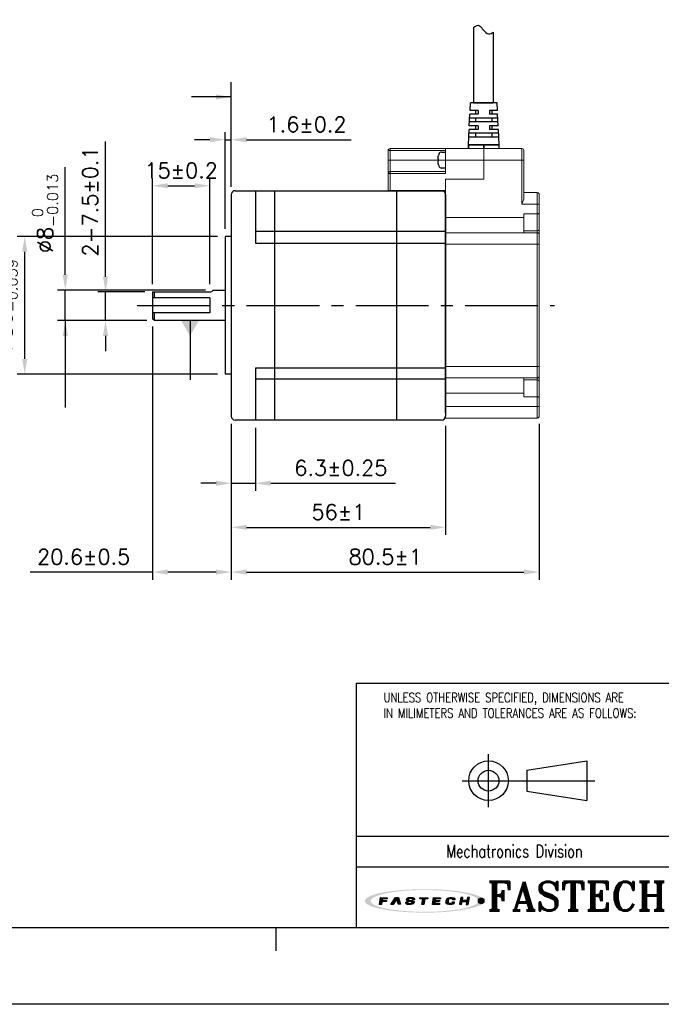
# Model space of a CAD drawing. Header units: millimetres. Extents: x 0 to 594, y 0 to 420.
# Tile 2 of 4: x 230 to 398, y 0 to 258. Entities that reach past the tile are written whole.
import ezdxf

# ---------------------------------------------------------------- set-up
doc = ezdxf.new("R2010")
doc.units = ezdxf.units.MM
doc.header["$PDSIZE"] = -1
doc.linetypes.add('CENTER2', pattern=[28.575, 19.05, -3.175, 3.175, -3.175])
doc.linetypes.add('HS', pattern=[0])
for name, color, linetype in [('DIM', 3, 'Continuous'), ('LAYER_2', 1, 'Continuous'), ('LAYER_4', 3, 'Continuous'), ('SHEET', 1, 'Continuous')]:
    doc.layers.add(name, color=color, linetype=linetype)
doc.layers.add('Visible (ISO)', color=7, linetype='Continuous', lineweight=50)
doc.styles.add('SHEET1', font='ROMANS.SHX', dxfattribs={"width": 0.8, "height": 3})
doc.styles.add('SHEET3', font='ROMANT.SHX', dxfattribs={"height": 3})
doc.styles.get("Standard").update_dxf_attribs({"font": 'txt.shx', "bigfont": 'whgtxt.shx'})
doc.dimstyles.new('ISO-25', dxfattribs={"dimtxt": 2.5, "dimasz": 2.5, "dimexe": 1.25, "dimexo": 0.625, "dimtad": 1, "dimtxsty": 'Standard', "dimcen": 2.5, "dimadec": 0, "dimazin": 0, "dimtfac": 1, "dimtmove": 0, "dimatfit": 3, "dimfxl": 0, "dimarcsym": 0})

# ---------------------------------------------------------------- blocks, each defined once
blk = doc.blocks.new('AI9-BLK2')
at = {"layer": 'LAYER_4'}
h = blk.add_hatch(color=12, dxfattribs=at)
edge = h.paths.add_edge_path()
edge.add_spline(control_points=[(66.5, 0), (66.5, -3.5), (61.3, -5.3), (58.7, -6.3), (52, -8.8), (44.8, -10), (37.7, -11), (17.3, -13.9), (-3.7, -14.1), (-24.3, -12.5), (-32.9, -11.8), (-41.6, -10.8), (-50, -8.9), (-54.9, -7.7), (-60.6, -6.4), (-64.7, -3.2), (-73, 3.4), (-52.4, 8.3), (-49.2, 9), (-40.6, 10.9), (-31.8, 11.9), (-23.1, 12.6), (-12.4, 13.4), (-1.5, 13.6), (9.2, 13.3), (19.1, 13), (29, 12.3), (38.8, 10.9), (45.7, 9.9), (52.7, 8.7), (59.3, 6.1), (61.8, 5.2), (66.5, 3.3), (66.5, 0), (66.6, -0.8), (73.6, -0.7), (73.6, 0), (73.5, 3.5), (68.7, 5.4), (66.1, 6.4), (59.6, 9), (52.6, 10.3), (45.8, 11.3), (24.9, 14.6), (3.4, 15.1), (-17.7, 14), (-27.4, 13.6), (-37.2, 12.7), (-46.8, 11.2), (-53.5, 10.1), (-60.4, 8.7), (-66.7, 6.1), (-69.1, 5.1), (-73.9, 3.1), (-73.6, -0.3), (-73.4, -3.7), (-68.1, -5.6), (-65.5, -6.6), (-58.9, -9.2), (-51.8, -10.4), (-44.8, -11.5), (-35, -13), (-25, -13.7), (-15.1, -14.2), (5.8, -15), (27.1, -14.4), (47.8, -11), (54.2, -9.9), (60.6, -8.6), (66.6, -6.1), (69.1, -5.1), (73.5, -3.2), (73.6, 0), (73.6, 0.8), (66.6, 0.9), (66.5, 0)], knot_values=[0, 0, 0, 0, 1, 1, 1, 2, 2, 2, 3, 3, 3, 4, 4, 4, 5, 5, 5, 6, 6, 6, 7, 7, 7, 8, 8, 8, 9, 9, 9, 10, 10, 10, 11, 11, 11, 12, 12, 12, 13, 13, 13, 14, 14, 14, 15, 15, 15, 16, 16, 16, 17, 17, 17, 18, 18, 18, 19, 19, 19, 20, 20, 20, 21, 21, 21, 22, 22, 22, 23, 23, 23, 24, 24, 24, 25, 25, 25, 25], degree=3, periodic=0)
blk = doc.blocks.new('AI9-BLK1')
at = {"layer": 'LAYER_4', "color": 7}
blk.add_blockref('AI9-BLK2', (0, 0), dxfattribs=at)
blk = doc.blocks.new('AI9-BLK3')
at = {"layer": 'LAYER_2'}
for points in [[(-55.6, -4.3), (-54.1, 4.2), (-45.8, 4.1), (-46, 2.8), (-51.9, 2.8), (-52.2, 0.7), (-46.8, 0.6), (-47, -0.8), (-52.4, -0.8), (-53.1, -4.3)], [(-41.4, -4.2), (-35.7, 4.2), (-32.1, 4.2), (-29.5, -4.1), (-32.2, -4.1), (-34.2, 2.7), (-38.7, -4.2)], [(-5.3, 4.2), (4.3, 4.1), (4.1, 2.7), (0.4, 2.7), (-0.8, -4.2), (-3.2, -4.2), (-2.1, 2.7), (-5.6, 2.7)], [(11.4, 4.2), (20, 4.1), (19.8, 2.8), (13.7, 2.8), (13.4, 0.8), (19, 0.7), (18.8, -0.6), (13.1, -0.6), (12.7, -2.7), (18.7, -2.8), (18.5, -4.2), (9.9, -4.2)], [(45, 4.2), (43.5, -4.1), (46, -4.2), (46.6, -0.6), (52.3, -0.7), (51.7, -4.2), (54.1, -4.2), (55.6, 4.2), (53.1, 4.2), (52.5, 0.8), (46.9, 0.8), (47.5, 4.2)]]:
    blk.add_hatch(color=12, dxfattribs=at).paths.add_polyline_path(points)
h = blk.add_hatch(color=12, dxfattribs=at)
edge = h.paths.add_edge_path()
edge.add_spline(control_points=[(-15.2, -1.5), (-15.2, -2.9), (-16.3, -2.9), (-17.5, -2.9), (-17.7, -2.9), (-18.2, -2.9), (-18.5, -2.9), (-20, -2.9), (-20.4, -2.7), (-20.4, -2.1), (-20.4, -1.9), (-20.4, -1.4), (-20.4, -1.4), (-20.4, -1.4), (-22.9, -1.4), (-22.9, -1.4), (-22.9, -1.4), (-22.9, -2.3), (-22.9, -2.5), (-22.9, -3.9), (-21.3, -4.3), (-19.8, -4.3), (-19.5, -4.3), (-17.1, -4.3), (-16.9, -4.3), (-14.1, -4.3), (-12.8, -3.1), (-12.8, -1.8), (-12.8, -1.7), (-12.8, -1.1), (-12.8, -1), (-12.8, 0.2), (-14.1, 0.7), (-16.1, 0.7), (-16.3, 0.7), (-17.5, 0.7), (-17.7, 0.7), (-19.1, 0.7), (-19.7, 0.9), (-19.6, 1.9), (-19.5, 2.9), (-18.4, 2.9), (-17.8, 2.9), (-17.6, 2.9), (-16.5, 2.9), (-16.2, 2.9), (-15, 2.9), (-14.8, 2.6), (-14.8, 2.3), (-14.8, 2.1), (-14.9, 1.7), (-14.9, 1.7), (-14.9, 1.7), (-12.3, 1.6), (-12.3, 1.6), (-12.3, 1.6), (-12.3, 2.6), (-12.3, 2.8), (-12.3, 3.9), (-14.1, 4.3), (-15.7, 4.3), (-16.8, 4.3), (-17.9, 4.3), (-18.2, 4.3), (-20.4, 4.3), (-22, 3.6), (-22.1, 2), (-22.1, 1.8), (-22.1, 1.3), (-22.1, 1.1), (-22.2, -0.1), (-20.7, -0.6), (-19.2, -0.6), (-19, -0.6), (-17.3, -0.7), (-17.1, -0.7), (-15.5, -0.7), (-15.2, -1.1), (-15.2, -1.5)], knot_values=[0, 0, 0, 0, 1, 1, 1, 2, 2, 2, 3, 3, 3, 4, 4, 4, 5, 5, 5, 6, 6, 6, 7, 7, 7, 8, 8, 8, 9, 9, 9, 10, 10, 10, 11, 11, 11, 12, 12, 12, 13, 13, 13, 14, 14, 14, 15, 15, 15, 16, 16, 16, 17, 17, 17, 18, 18, 18, 19, 19, 19, 20, 20, 20, 21, 21, 21, 22, 22, 22, 23, 23, 23, 24, 24, 24, 25, 25, 25, 26, 26, 26, 26], degree=3, periodic=0)
h = blk.add_hatch(color=12, dxfattribs=at)
edge = h.paths.add_edge_path()
edge.add_spline(control_points=[(35, 1.4), (35, 1.4), (37.4, 1.4), (37.4, 1.4), (37.4, 1.4), (37.5, 2), (37.5, 2.4), (37.5, 3.1), (37.3, 4.2), (34.5, 4.2), (34.2, 4.2), (32.2, 4.2), (31.6, 4.2), (28.5, 4.3), (27.4, 2.7), (27.2, 1.5), (27.1, 1), (26.8, -0.6), (26.7, -1.2), (26.5, -2.6), (26.6, -4.3), (30.1, -4.3), (30.5, -4.3), (31.7, -4.3), (32.2, -4.3), (34.9, -4.3), (36.6, -4), (36.9, -2.3), (36.9, -1.9), (37, -1.1), (37, -1.1), (37, -1.1), (34.6, -1.1), (34.6, -1.1), (34.6, -1.1), (34.6, -1.6), (34.6, -1.7), (34.4, -2.5), (33.8, -2.8), (32.5, -2.8), (32.2, -2.8), (31.2, -2.8), (30.8, -2.8), (29.4, -2.8), (29.1, -2.3), (29.2, -1.4), (29.2, -1), (29.5, 0.7), (29.5, 1.1), (29.8, 2.5), (30.7, 2.8), (31.7, 2.8), (32.2, 2.8), (33.4, 2.8), (33.7, 2.8), (34.7, 2.8), (35.1, 2.5), (35.1, 1.9), (35, 1.7), (35, 1.4), (35, 1.4)], knot_values=[0, 0, 0, 0, 1, 1, 1, 2, 2, 2, 3, 3, 3, 4, 4, 4, 5, 5, 5, 6, 6, 6, 7, 7, 7, 8, 8, 8, 9, 9, 9, 10, 10, 10, 11, 11, 11, 12, 12, 12, 13, 13, 13, 14, 14, 14, 15, 15, 15, 16, 16, 16, 17, 17, 17, 18, 18, 18, 19, 19, 19, 20, 20, 20, 20], degree=3, periodic=0)
at = {"layer": 'LAYER_2', "color": 12}
for points in [[(-55.6, -4.3), (-54.1, 4.2), (-45.8, 4.1), (-46, 2.8), (-51.9, 2.8), (-52.2, 0.7), (-46.8, 0.6), (-47, -0.8), (-52.4, -0.8), (-53.1, -4.3)], [(-41.4, -4.2), (-35.7, 4.2), (-32.1, 4.2), (-29.5, -4.1), (-32.2, -4.1), (-34.2, 2.7), (-38.7, -4.2)], [(-5.3, 4.2), (4.3, 4.1), (4.1, 2.7), (0.4, 2.7), (-0.8, -4.2), (-3.2, -4.2), (-2.1, 2.7), (-5.6, 2.7)], [(11.4, 4.2), (20, 4.1), (19.8, 2.8), (13.7, 2.8), (13.4, 0.8), (19, 0.7), (18.8, -0.6), (13.1, -0.6), (12.7, -2.7), (18.7, -2.8), (18.5, -4.2), (9.9, -4.2)], [(45, 4.2), (43.5, -4.1), (46, -4.2), (46.6, -0.6), (52.3, -0.7), (51.7, -4.2), (54.1, -4.2), (55.6, 4.2), (53.1, 4.2), (52.5, 0.8), (46.9, 0.8), (47.5, 4.2)]]:
    blk.add_lwpolyline(points, close=True, dxfattribs=at)
for points, knots in [([(-15.2, -1.5), (-15.2, -2.9), (-16.3, -2.9), (-17.5, -2.9), (-17.7, -2.9), (-18.2, -2.9), (-18.5, -2.9), (-20, -2.9), (-20.4, -2.7), (-20.4, -2.1), (-20.4, -1.9), (-20.4, -1.4), (-20.4, -1.4), (-20.4, -1.4), (-22.9, -1.4), (-22.9, -1.4), (-22.9, -1.4), (-22.9, -2.3), (-22.9, -2.5), (-22.9, -3.9), (-21.3, -4.3), (-19.8, -4.3), (-19.5, -4.3), (-17.1, -4.3), (-16.9, -4.3), (-14.1, -4.3), (-12.8, -3.1), (-12.8, -1.8), (-12.8, -1.7), (-12.8, -1.1), (-12.8, -1), (-12.8, 0.2), (-14.1, 0.7), (-16.1, 0.7), (-16.3, 0.7), (-17.5, 0.7), (-17.7, 0.7), (-19.1, 0.7), (-19.7, 0.9), (-19.6, 1.9), (-19.5, 2.9), (-18.4, 2.9), (-17.8, 2.9), (-17.6, 2.9), (-16.5, 2.9), (-16.2, 2.9), (-15, 2.9), (-14.8, 2.6), (-14.8, 2.3), (-14.8, 2.1), (-14.9, 1.7), (-14.9, 1.7), (-14.9, 1.7), (-12.3, 1.6), (-12.3, 1.6), (-12.3, 1.6), (-12.3, 2.6), (-12.3, 2.8), (-12.3, 3.9), (-14.1, 4.3), (-15.7, 4.3), (-16.8, 4.3), (-17.9, 4.3), (-18.2, 4.3), (-20.4, 4.3), (-22, 3.6), (-22.1, 2), (-22.1, 1.8), (-22.1, 1.3), (-22.1, 1.1), (-22.2, -0.1), (-20.7, -0.6), (-19.2, -0.6), (-19, -0.6), (-17.3, -0.7), (-17.1, -0.7), (-15.5, -0.7), (-15.2, -1.1), (-15.2, -1.5)], [0, 0, 0, 0, 1, 1, 1, 2, 2, 2, 3, 3, 3, 4, 4, 4, 5, 5, 5, 6, 6, 6, 7, 7, 7, 8, 8, 8, 9, 9, 9, 10, 10, 10, 11, 11, 11, 12, 12, 12, 13, 13, 13, 14, 14, 14, 15, 15, 15, 16, 16, 16, 17, 17, 17, 18, 18, 18, 19, 19, 19, 20, 20, 20, 21, 21, 21, 22, 22, 22, 23, 23, 23, 24, 24, 24, 25, 25, 25, 26, 26, 26, 26]), ([(35, 1.4), (35, 1.4), (37.4, 1.4), (37.4, 1.4), (37.4, 1.4), (37.5, 2), (37.5, 2.4), (37.5, 3.1), (37.3, 4.2), (34.5, 4.2), (34.2, 4.2), (32.2, 4.2), (31.6, 4.2), (28.5, 4.3), (27.4, 2.7), (27.2, 1.5), (27.1, 1), (26.8, -0.6), (26.7, -1.2), (26.5, -2.6), (26.6, -4.3), (30.1, -4.3), (30.5, -4.3), (31.7, -4.3), (32.2, -4.3), (34.9, -4.3), (36.6, -4), (36.9, -2.3), (36.9, -1.9), (37, -1.1), (37, -1.1), (37, -1.1), (34.6, -1.1), (34.6, -1.1), (34.6, -1.1), (34.6, -1.6), (34.6, -1.7), (34.4, -2.5), (33.8, -2.8), (32.5, -2.8), (32.2, -2.8), (31.2, -2.8), (30.8, -2.8), (29.4, -2.8), (29.1, -2.3), (29.2, -1.4), (29.2, -1), (29.5, 0.7), (29.5, 1.1), (29.8, 2.5), (30.7, 2.8), (31.7, 2.8), (32.2, 2.8), (33.4, 2.8), (33.7, 2.8), (34.7, 2.8), (35.1, 2.5), (35.1, 1.9), (35, 1.7), (35, 1.4), (35, 1.4)], [0, 0, 0, 0, 1, 1, 1, 2, 2, 2, 3, 3, 3, 4, 4, 4, 5, 5, 5, 6, 6, 6, 7, 7, 7, 8, 8, 8, 9, 9, 9, 10, 10, 10, 11, 11, 11, 12, 12, 12, 13, 13, 13, 14, 14, 14, 15, 15, 15, 16, 16, 16, 17, 17, 17, 18, 18, 18, 19, 19, 19, 20, 20, 20, 20])]:
    blk.add_open_spline(points, degree=3, knots=knots, dxfattribs=at)
blk = doc.blocks.new('*D9')
at = {"color": 8, "lineweight": -2}
for p, q in [((264.72, 188.34), (264.72, 216.12)), ((268.72, 214.12), (275.72, 214.12)), ((279.72, 188.34), (279.72, 216.12))]:
    blk.add_line(p, q, dxfattribs=at)
at = {"color": 8}
for points in [[(268.72, 214.79), (268.72, 213.46), (264.72, 214.12)], [(275.72, 214.79), (275.72, 213.46), (279.72, 214.12)]]:
    blk.add_solid(points, dxfattribs=at)
at = {"layer": 'Defpoints', "color": 0}
for p in [(279.72, 214.12), (264.72, 186.34), (279.72, 186.34)]:
    blk.add_point(p, dxfattribs=at)
at = {"color": 3, "insert": (272.22, 218.12), "char_height": 4, "attachment_point": 5}
blk.add_mtext('\\A1;15±0.2', dxfattribs=at)
blk = doc.blocks.new('*D10')
at = {"color": 8, "lineweight": -2}
for p, q in [((281.72, 200.84), (229.31, 200.84)), ((231.31, 168.84), (231.31, 196.84)), ((281.72, 164.84), (229.31, 164.84))]:
    blk.add_line(p, q, dxfattribs=at)
at = {"color": 8}
for points in [[(230.65, 196.84), (231.98, 196.84), (231.31, 200.84)], [(230.65, 168.84), (231.98, 168.84), (231.31, 164.84)]]:
    blk.add_solid(points, dxfattribs=at)
at = {"layer": 'Defpoints', "color": 0}
for p in [(231.31, 200.84), (283.72, 200.84), (283.72, 164.84)]:
    blk.add_point(p, dxfattribs=at)
at = {"color": 3, "insert": (226.05, 182.84), "char_height": 4, "attachment_point": 5, "rotation": 90}
blk.add_mtext('\\A1;%%C36{\\H2.800000;\\S 0^ -0.039;}', dxfattribs=at)
blk = doc.blocks.new('*D11')
at = {"color": 8, "lineweight": -2}
for p, q in [((283.72, 202.84), (283.72, 228.17)), ((285.32, 213.84), (285.32, 228.17)), ((279.72, 226.17), (275.72, 226.17)), ((283.72, 226.17), (285.32, 226.17)), ((289.32, 226.17), (316.66, 226.17))]:
    blk.add_line(p, q, dxfattribs=at)
at = {"color": 8}
for points in [[(279.72, 226.83), (279.72, 225.5), (283.72, 226.17)], [(289.32, 226.83), (289.32, 225.5), (285.32, 226.17)]]:
    blk.add_solid(points, dxfattribs=at)
at = {"layer": 'Defpoints', "color": 0}
for p in [(285.32, 226.17), (285.32, 211.84), (283.72, 200.84)]:
    blk.add_point(p, dxfattribs=at)
at = {"color": 3, "insert": (304.99, 230.17), "char_height": 4, "attachment_point": 5}
blk.add_mtext('\\A1;1.6±0.2', dxfattribs=at)
blk = doc.blocks.new('*D12')
at = {"color": 8, "lineweight": -2}
for p, q in [((285.32, 151.84), (285.32, 111.07)), ((365.82, 151.84), (365.82, 111.07)), ((289.32, 113.07), (361.82, 113.07))]:
    blk.add_line(p, q, dxfattribs=at)
at = {"color": 8}
for points in [[(289.32, 113.73), (289.32, 112.4), (285.32, 113.07)], [(361.82, 113.73), (361.82, 112.4), (365.82, 113.07)]]:
    blk.add_solid(points, dxfattribs=at)
at = {"layer": 'Defpoints', "color": 0}
for p in [(285.32, 153.84), (365.82, 153.84), (365.82, 113.07)]:
    blk.add_point(p, dxfattribs=at)
at = {"color": 3, "insert": (325.57, 117.07), "char_height": 4, "attachment_point": 5}
blk.add_mtext('\\A1;80.5±1', dxfattribs=at)
blk = doc.blocks.new('*D13')
at = {"color": 8, "lineweight": -2}
for p, q in [((252.44, 190.34), (252.44, 225.67)), ((262.72, 186.34), (250.44, 186.34)), ((252.44, 178.84), (252.44, 186.34)), ((263.22, 178.84), (250.44, 178.84)), ((252.44, 174.84), (252.44, 170.84))]:
    blk.add_line(p, q, dxfattribs=at)
at = {"color": 8}
for points in [[(251.77, 190.34), (253.11, 190.34), (252.44, 186.34)], [(251.77, 174.84), (253.11, 174.84), (252.44, 178.84)]]:
    blk.add_solid(points, dxfattribs=at)
at = {"layer": 'Defpoints', "color": 0}
for p in [(252.44, 186.34), (264.72, 186.34), (265.22, 178.84)]:
    blk.add_point(p, dxfattribs=at)
at = {"color": 3, "insert": (248.44, 210), "char_height": 4, "attachment_point": 5, "rotation": 90}
blk.add_mtext('\\A1;2-7.5±0.1', dxfattribs=at)
blk = doc.blocks.new('*D14')
at = {"color": 8, "lineweight": -2}
for p, q in [((241.91, 190.84), (241.91, 218.97)), ((278.59, 186.84), (239.91, 186.84)), ((241.91, 178.84), (241.91, 186.84)), ((263.22, 178.84), (239.91, 178.84)), ((241.91, 174.84), (241.91, 170.84))]:
    blk.add_line(p, q, dxfattribs=at)
at = {"color": 8}
for points in [[(241.24, 190.84), (242.58, 190.84), (241.91, 186.84)], [(241.24, 174.84), (242.58, 174.84), (241.91, 178.84)]]:
    blk.add_solid(points, dxfattribs=at)
at = {"layer": 'Defpoints', "color": 0}
for p in [(241.91, 186.84), (280.59, 186.84), (265.22, 178.84)]:
    blk.add_point(p, dxfattribs=at)
at = {"color": 3, "insert": (236.64, 206.9), "char_height": 4, "attachment_point": 5, "rotation": 90}
blk.add_mtext('\\A1;%%C8{\\H2.800000;\\S 0^ -0.013;}', dxfattribs=at)
blk = doc.blocks.new('*D15')
at = {"color": 8, "lineweight": -2}
for p, q in [((285.32, 151.84), (285.32, 134.3)), ((291.62, 150.84), (291.62, 134.3)), ((281.32, 136.3), (277.32, 136.3)), ((285.32, 136.3), (291.62, 136.3)), ((295.62, 136.3), (328.29, 136.3))]:
    blk.add_line(p, q, dxfattribs=at)
at = {"color": 8}
for points in [[(281.32, 136.97), (281.32, 135.63), (285.32, 136.3)], [(295.62, 136.97), (295.62, 135.63), (291.62, 136.3)]]:
    blk.add_solid(points, dxfattribs=at)
at = {"layer": 'Defpoints', "color": 0}
for p in [(285.32, 153.84), (291.62, 152.84), (285.32, 136.3)]:
    blk.add_point(p, dxfattribs=at)
at = {"color": 3, "insert": (313.96, 140.3), "char_height": 4, "attachment_point": 5}
blk.add_mtext('\\A1;6.3±0.25', dxfattribs=at)
blk = doc.blocks.new('*D16')
at = {"color": 8, "lineweight": -2}
for p, q in [((264.72, 177.34), (264.72, 111.07)), ((285.32, 151.84), (285.32, 111.07)), ((264.72, 113.07), (232.72, 113.07)), ((281.32, 113.07), (268.72, 113.07))]:
    blk.add_line(p, q, dxfattribs=at)
at = {"color": 8}
for points in [[(268.72, 113.73), (268.72, 112.4), (264.72, 113.07)], [(281.32, 113.73), (281.32, 112.4), (285.32, 113.07)]]:
    blk.add_solid(points, dxfattribs=at)
at = {"layer": 'Defpoints', "color": 0}
for p in [(264.72, 179.34), (285.32, 153.84), (264.72, 113.07)]:
    blk.add_point(p, dxfattribs=at)
at = {"color": 3, "insert": (246.72, 117.07), "char_height": 4, "attachment_point": 5}
blk.add_mtext('\\A1;20.6±0.5', dxfattribs=at)
blk = doc.blocks.new('*D17')
at = {"color": 8, "lineweight": -2}
for p, q in [((285.32, 151.84), (285.32, 122.77)), ((341.32, 151.34), (341.32, 122.77)), ((289.32, 124.77), (337.32, 124.77))]:
    blk.add_line(p, q, dxfattribs=at)
at = {"color": 8}
for points in [[(289.32, 125.43), (289.32, 124.1), (285.32, 124.77)], [(337.32, 125.43), (337.32, 124.1), (341.32, 124.77)]]:
    blk.add_solid(points, dxfattribs=at)
at = {"layer": 'Defpoints', "color": 0}
for p in [(285.32, 153.84), (341.32, 153.34), (341.32, 124.77)]:
    blk.add_point(p, dxfattribs=at)
at = {"color": 3, "insert": (313.32, 128.77), "char_height": 4, "attachment_point": 5}
blk.add_mtext('\\A1;56±1', dxfattribs=at)

msp = doc.modelspace()

# ---------------------------------------------------------------- hatches: boundary and pattern name
h = msp.add_hatch(color=1)
edge = h.paths.add_edge_path()
edge.add_arc((350.6547, 27.0526), 0.7263, 0, 360)

# ---------------------------------------------------------------- linework, layer by layer
at = {"color": 0}
for p, q in [((348.6779, 255.5204), (348.7655, 255.6033)), ((348.7655, 255.6033), (349.1697, 255.89)), ((349.1697, 255.89), (349.5789, 256.0678)), ((349.5789, 256.0678), (349.9646, 256.0905)), ((349.9646, 256.0905), (350.2314, 255.981)), ((350.2314, 255.981), (350.4771, 255.7789)), ((350.4771, 255.7789), (350.7118, 255.5113)), ((350.7118, 255.5113), (350.9458, 255.2054)), ((350.9458, 255.2054), (351.1901, 254.8882)), ((351.1901, 254.8882), (351.4999, 254.5341)), ((351.4999, 254.5341), (351.8326, 254.2263)), ((351.8326, 254.2263), (352.1816, 253.9895)), ((352.1816, 253.9895), (352.542, 253.848)), ((352.542, 253.848), (352.9081, 253.8262)), ((352.9081, 253.8262), (353.2236, 253.916)), ((353.2236, 253.916), (353.5292, 254.0901)), ((353.5292, 254.0901), (353.7903, 254.3047))]:
    msp.add_line(p, q, dxfattribs=at)
for p, q in [((348.6779, 255.5204), (348.6779, 235.8366)), ((353.7903, 254.3047), (353.7903, 235.8366)), ((347.7311, 233.8366), (347.822, 235.8366)), ((354.822, 235.8366), (347.822, 235.8366)), ((353.8782, 235.8366), (348.59, 235.8366)), ((348.6779, 235.8366), (353.7903, 235.8366)), ((353.472, 235.8366), (349.172, 235.8366)), ((351.2782, 235.8366), (353.472, 235.8366)), ((354.9129, 233.8366), (354.822, 235.8366)), ((347.5493, 229.8366), (347.6856, 232.8366)), ((355.0038, 231.8366), (347.6402, 231.8366)), ((349.822, 232.8366), (347.6856, 232.8366)), ((349.822, 232.8366), (347.6856, 232.8366)), ((349.822, 233.8366), (347.7311, 233.8366)), ((349.822, 233.8366), (347.7311, 233.8366)), ((349.172, 233.8366), (349.172, 232.8366)), ((349.172, 231.8366), (349.172, 230.8366)), ((349.822, 233.8366), (349.822, 232.8366)), ((354.9129, 233.8366), (352.822, 233.8366)), ((352.822, 233.8366), (352.822, 232.8366)), ((354.9584, 232.8366), (352.822, 232.8366)), ((353.472, 233.8366), (353.472, 232.8366)), ((353.472, 231.8366), (353.472, 230.8366)), ((355.0947, 229.8366), (354.9584, 232.8366)), ((349.822, 229.8366), (347.5493, 229.8366)), ((355.0493, 230.8366), (347.5947, 230.8366)), ((349.172, 229.8366), (349.172, 228.8366)), ((349.822, 229.8366), (349.822, 228.8366)), ((355.0947, 229.8366), (352.822, 229.8366)), ((352.822, 229.8366), (352.822, 228.8366)), ((353.472, 229.8366), (353.472, 228.8366)), ((347.322, 224.8366), (347.5038, 228.8366)), ((355.2311, 226.8366), (347.4129, 226.8366)), ((355.1856, 227.8366), (347.4584, 227.8366)), ((349.822, 228.8366), (347.5038, 228.8366)), ((349.172, 227.8366), (349.172, 226.8366)), ((355.1402, 228.8366), (352.822, 228.8366)), ((353.472, 227.8366), (353.472, 226.8366)), ((355.322, 224.8366), (355.1402, 228.8366)), ((348.7658, 224.8366), (353.8782, 224.8366)), ((285.322, 211.8366), (285.322, 153.8366)), ((286.322, 212.8366), (296.622, 212.8366)), ((291.622, 212.8366), (291.622, 199.1366)), ((296.622, 212.8366), (296.622, 152.8366)), ((296.622, 212.8366), (304.6392, 212.8366)), ((304.6392, 212.8366), (307.0506, 212.8366)), ((307.0506, 212.8366), (340.322, 212.8366)), ((328.522, 212.8366), (328.522, 152.8366)), ((328.522, 212.8366), (340.322, 212.8366)), ((341.322, 154.8366), (341.322, 212.8366)), ((341.322, 211.8366), (341.322, 153.8366)), ((304.6392, 202.1366), (291.622, 202.1366)), ((307.0506, 202.1366), (304.6392, 202.1366)), ((341.322, 202.1366), (307.0506, 202.1366)), ((283.722, 200.8366), (283.722, 164.8366)), ((285.322, 200.8366), (283.722, 200.8366)), ((291.622, 199.1366), (304.6392, 199.1366)), ((304.6392, 199.1366), (307.0506, 199.1366)), ((307.0506, 199.1366), (341.322, 199.1366)), ((264.722, 186.3366), (264.722, 179.3366)), ((265.222, 184.7731), (265.222, 186.3366)), ((279.722, 184.7731), (279.722, 180.9001)), ((265.222, 178.8366), (265.222, 180.9001)), ((265.222, 178.8366), (264.722, 179.3366)), ((283.722, 178.8366), (265.222, 178.8366)), ((291.622, 166.5366), (291.622, 152.8366)), ((291.622, 166.5366), (304.6392, 166.5366)), ((304.6392, 166.5366), (307.0506, 166.5366)), ((307.0506, 166.5366), (341.322, 166.5366)), ((285.322, 164.8366), (283.722, 164.8366)), ((304.6392, 163.5366), (291.622, 163.5366)), ((307.0506, 163.5366), (304.6392, 163.5366)), ((341.322, 163.5366), (307.0506, 163.5366)), ((296.622, 152.8366), (286.322, 152.8366)), ((304.6392, 152.8366), (296.622, 152.8366)), ((307.0506, 152.8366), (304.6392, 152.8366)), ((340.322, 152.8366), (307.0506, 152.8366))]:
    msp.add_line(p, q)
at = {"lineweight": 35}
for p, q in [((349.172, 235.8366), (351.2782, 235.8366)), ((347.322, 224.8366), (351.322, 224.8366)), ((347.322, 223.8366), (347.322, 224.8366)), ((351.322, 223.8366), (351.322, 224.8366)), ((341.322, 212.8366), (326.322, 212.8366))]:
    msp.add_line(p, q, dxfattribs=at)
at = {"color": 7, "linetype": 'Continuous', "lineweight": 15}
for p, q in [((347.322, 223.8366), (347.322, 224.8366)), ((347.322, 224.8366), (351.322, 224.8366)), ((355.322, 224.8366), (351.322, 224.8366)), ((351.322, 224.8366), (351.322, 223.8366)), ((351.322, 224.8366), (351.322, 223.8366)), ((355.322, 223.8366), (355.322, 224.8366)), ((326.822, 223.3366), (326.322, 223.3366)), ((326.322, 223.3366), (326.322, 220.8366)), ((326.822, 223.8366), (326.822, 223.3366)), ((341.322, 223.8366), (326.822, 223.8366)), ((326.822, 220.8366), (326.822, 223.3366)), ((326.822, 223.3366), (341.322, 223.3366)), ((351.322, 223.8366), (341.322, 223.8366)), ((341.322, 223.8366), (341.322, 220.8366)), ((351.322, 220.8366), (351.322, 223.8366)), ((351.322, 223.8366), (361.322, 223.8366)), ((351.322, 220.8366), (351.322, 223.8366)), ((361.322, 220.8366), (361.322, 223.8366)), ((361.822, 223.3366), (361.822, 220.8366)), ((326.822, 220.8366), (326.322, 220.8366)), ((326.322, 220.8366), (326.322, 217.3366)), ((341.322, 220.8366), (326.822, 220.8366)), ((326.822, 217.8366), (326.822, 220.8366)), ((351.322, 220.8366), (341.322, 220.8366)), ((341.322, 220.8366), (341.322, 217.3366)), ((351.322, 220.8366), (351.322, 215.8366)), ((351.322, 220.8366), (361.322, 220.8366)), ((351.322, 215.8366), (351.322, 220.8366)), ((361.322, 209.3366), (361.322, 220.8366)), ((361.322, 220.8366), (361.822, 220.8366)), ((361.822, 220.8366), (361.822, 210.9949)), ((326.822, 217.3366), (326.322, 217.3366)), ((326.322, 217.3366), (326.322, 212.8366)), ((341.322, 217.8366), (326.822, 217.8366)), ((326.822, 217.8366), (326.822, 217.3366)), ((326.822, 212.8366), (326.822, 217.3366)), ((326.822, 217.3366), (341.322, 217.3366)), ((351.322, 215.8366), (341.322, 215.8366)), ((341.322, 215.8366), (341.322, 205.8366)), ((341.322, 212.8366), (341.322, 215.8366)), ((351.322, 215.8366), (341.322, 215.8366)), ((341.322, 212.8366), (326.822, 212.8366)), ((361.822, 212.3366), (365.322, 212.3366)), ((365.322, 209.3366), (365.322, 212.3366)), ((365.822, 211.8366), (365.822, 209.3366)), ((361.322, 209.3366), (365.322, 209.3366)), ((365.322, 206.7863), (365.322, 209.3366)), ((365.322, 209.3366), (365.822, 209.3366)), ((365.822, 209.3366), (365.822, 206.9934)), ((361.822, 206.7863), (365.322, 206.7863)), ((361.822, 206.7863), (361.822, 205.8366)), ((365.322, 202.3115), (365.322, 206.7863)), ((365.822, 206.9934), (365.822, 202.665)), ((341.322, 205.8366), (361.822, 205.8366)), ((361.822, 205.8366), (361.822, 201.8366)), ((341.322, 201.8366), (365.322, 201.8366)), ((361.822, 202.3115), (365.322, 202.3115)), ((365.322, 198.8366), (365.322, 201.8366)), ((365.822, 202.665), (365.822, 201.3366)), ((365.822, 201.3366), (365.822, 198.8366)), ((341.322, 198.8366), (365.322, 198.8366)), ((365.322, 198.8366), (365.822, 198.8366)), ((365.322, 166.8366), (365.322, 198.8366)), ((365.822, 198.8366), (365.822, 166.8366)), ((341.322, 166.8366), (365.322, 166.8366)), ((365.322, 163.8366), (365.322, 166.8366)), ((365.322, 166.8366), (365.822, 166.8366)), ((365.822, 166.8366), (365.822, 164.3366)), ((341.322, 163.8366), (365.322, 163.8366)), ((361.822, 163.8366), (361.822, 159.8366)), ((361.822, 163.3617), (365.322, 163.3617)), ((365.322, 158.8868), (365.322, 163.3617)), ((365.822, 164.3366), (365.822, 163.0082)), ((365.822, 163.0082), (365.822, 158.6797)), ((341.322, 159.8366), (361.822, 159.8366)), ((361.822, 159.8366), (361.822, 158.8868)), ((361.822, 158.8868), (365.322, 158.8868)), ((365.322, 156.3366), (365.322, 158.8868)), ((365.822, 158.6797), (365.822, 156.3366)), ((341.322, 156.3366), (365.322, 156.3366)), ((341.322, 156.3366), (341.322, 153.3366)), ((365.822, 156.3366), (365.322, 156.3366)), ((365.322, 153.3366), (365.322, 156.3366)), ((365.822, 156.3366), (365.822, 153.8366)), ((341.322, 153.3366), (365.322, 153.3366))]:
    msp.add_line(p, q, dxfattribs=at)
at = {"lineweight": 25}
for p, q in [((351.322, 223.8366), (351.322, 224.8366)), ((355.322, 224.8366), (351.322, 224.8366)), ((355.322, 223.8366), (355.322, 224.8366))]:
    msp.add_line(p, q, dxfattribs=at)
at = {"extrusion": (1e-16, -1, 0)}
for p, q in [((339.5069, 222.0478), (339.5069, 222.0793)), ((339.5069, 222.0793), (339.5069, 222.0478)), ((340.2901, 222.9366), (341.322, 222.9366)), ((339.5069, 220.5587), (339.5069, 221.1145)), ((339.5069, 219.5939), (339.5069, 219.6253)), ((341.322, 218.7366), (340.2901, 218.7366))]:
    msp.add_line(p, q, dxfattribs=at)
at = {"color": 8, "linetype": 'Continuous', "lineweight": 15}
for p, q in [((365.322, 201.8366), (365.322, 202.3115)), ((365.322, 163.3617), (365.322, 163.8366))]:
    msp.add_line(p, q, dxfattribs=at)
at = {"ltscale": 0.3}
for p, q in [((264.722, 186.3366), (279.722, 186.3366)), ((280.588, 186.8366), (283.722, 186.8366))]:
    msp.add_line(p, q, dxfattribs=at)
at = {"color": 0, "linetype": 'HS'}
for p, q in [((279.722, 184.7731), (264.722, 184.7731)), ((279.722, 180.9001), (264.722, 180.9001))]:
    msp.add_line(p, q, dxfattribs=at)
at = {"color": 1, "linetype": 'CENTER2'}
msp.add_line((260.722, 182.8366), (369.822, 182.8366), dxfattribs=at)
at = {"color": 4}
msp.add_line((297, 20), (297, 14), dxfattribs=at)
at = {"color": 6}
msp.add_lwpolyline([(0, 420), (594, 420), (594, 0), (0, 0)], close=True, dxfattribs=at)
at = {"color": 4}
msp.add_lwpolyline([(20, 400), (574, 400), (574, 20), (20, 20)], close=True, dxfattribs=at)
at = {"color": 1}
msp.add_circle((350.6547, 27.0526), 0.7263, dxfattribs=at)
at = {"color": 7, "linetype": 'Continuous', "lineweight": 15}
for centre, radius, start, end in [((326.822, 223.3366), 0.5, 90, 180), ((361.322, 223.3366), 0.5, 0, 90), ((326.822, 217.3366), 0.5, 90, 180), ((365.322, 211.8366), 0.5, 0, 90), ((365.3845, 202.7534), 0.4463, 261.950533, 348.578246), ((365.322, 201.3366), 0.5, 0, 90), ((365.322, 164.3366), 0.5, 270, 0), ((365.3845, 162.9198), 0.4463, 11.421754, 98.049467), ((365.322, 153.8366), 0.5, 270, 0)]:
    msp.add_arc(centre, radius, start, end, dxfattribs=at)
for centre, radius, start, end in [((344.762, 220.8367), 5.4, 162.851596, 166.696381), ((340.2901, 222.2166), 0.72, 90, 162.851596), ((344.762, 220.8365), 5.4, 193.303619, 197.148404), ((340.2901, 219.4566), 0.72, 197.148404, 270), ((286.322, 211.8366), 1, 90, 180), ((340.322, 211.8366), 1, 0, 90), ((279.722, 187.3366), 1, 270, 330), ((286.322, 153.8366), 1, 180, 270), ((340.322, 153.8366), 1, 270, 0)]:
    msp.add_arc(centre, radius, start, end)
for centre, start_param, end_param in [((365.322, 206.9934), 4.71238898, 6.28318531), ((365.322, 158.6797), 0, 1.57079633)]:
    msp.add_ellipse(centre, major_axis=(0.5, 0), ratio=0.41421356, start_param=start_param, end_param=end_param, dxfattribs=at)
for points in [[(339.3931, 221.246), (339.3969, 221.3363), (339.4036, 221.4281), (339.4132, 221.5207)], [(339.4132, 221.1237), (339.4036, 221.1649), (339.3969, 221.2058), (339.3931, 221.246)], [(339.3931, 220.4272), (339.3969, 220.4674), (339.4036, 220.5082), (339.4132, 220.5495)], [(339.4132, 220.1524), (339.4036, 220.2451), (339.3969, 220.3369), (339.3931, 220.4272)], [(339.4131, 221.1239), (339.4132, 221.1239), (339.4132, 221.1238), (339.4132, 221.1237)]]:
    msp.add_open_spline(points, degree=3)
for points, knots in [([(339.4132, 221.5207), (339.4332, 221.6784), (339.4605, 221.8372), (339.4988, 222.0122), (339.5028, 222.03), (339.5069, 222.0478)], [13.853196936, 13.853196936, 13.853196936, 13.853196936, 14.222938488, 14.222938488, 14.264868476, 14.264868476, 14.264868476, 14.264868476]), ([(339.5069, 221.1145), (339.5028, 221.1148), (339.4988, 221.1151), (339.4605, 221.1182), (339.4332, 221.1209), (339.4132, 221.1237)], [12.353396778, 12.353396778, 12.353396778, 12.353396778, 12.395326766, 12.395326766, 12.765068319, 12.765068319, 12.765068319, 12.765068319]), ([(339.4132, 221.1237), (339.4332, 221.1209), (339.4605, 221.1182), (339.4987, 221.1151), (339.5026, 221.1148), (339.5066, 221.1145)], [13.853196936, 13.853196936, 13.853196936, 13.853196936, 14.222938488, 14.222938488, 14.263757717, 14.263757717, 14.263757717, 14.263757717]), ([(339.4132, 220.5495), (339.4332, 220.5522), (339.4605, 220.555), (339.4988, 220.5581), (339.5028, 220.5584), (339.5069, 220.5587)], [13.853196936, 13.853196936, 13.853196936, 13.853196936, 14.222938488, 14.222938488, 14.264868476, 14.264868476, 14.264868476, 14.264868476]), ([(339.5069, 219.6253), (339.5028, 219.6431), (339.4988, 219.6609), (339.4605, 219.836), (339.4332, 219.9948), (339.4132, 220.1524)], [12.353396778, 12.353396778, 12.353396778, 12.353396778, 12.395326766, 12.395326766, 12.765068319, 12.765068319, 12.765068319, 12.765068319])]:
    msp.add_open_spline(points, degree=3, knots=knots)
msp.add_open_spline([(361.822, 210.9949), (361.822, 210.8659), (361.8012, 210.7334), (361.7383, 210.4599), (361.6963, 210.3216), (361.5548, 209.9054), (361.4377, 209.62), (361.322, 209.3366)], degree=3, knots=[0, 0, 0, 0, 0.25, 0.25, 0.5, 0.5, 1, 1, 1, 1], dxfattribs=at)
at = {"layer": 'DIM', "color": 8}
msp.add_line((285.322, 228.165), (285.322, 241.2393), dxfattribs=at)
at = {"layer": 'SHEET', "color": 7}
for p, q in [((318, 84), (574, 84)), ((318, 84), (318, 20)), ((318, 44), (408, 44))]:
    msp.add_line(p, q, dxfattribs=at)
at = {"layer": 'SHEET'}
for p, q in [((352.5683, 51.5766), (352.5683, 65.4032)), ((362.5679, 61.2059), (378.2463, 63.6749)), ((378.2463, 63.6749), (378.2463, 53.3049)), ((362.5679, 61.2059), (362.5679, 55.774)), ((345.655, 58.4899), (380.345, 58.4899)), ((362.5679, 55.774), (378.2463, 53.3049)), ((318, 36), (574, 36))]:
    msp.add_line(p, q, dxfattribs=at)
for radius in [5.185, 2.7159]:
    msp.add_circle((352.5683, 58.4899), radius, dxfattribs=at)
at = {"layer": 'Visible (ISO)', "lineweight": 35}
msp.add_line((347.3855, 224.8366), (355.2585, 224.8366), dxfattribs=at)
msp.add_line((347.3855, 224.8366), (355.2585, 224.8366), dxfattribs=at)

# ---------------------------------------------------------------- block references
at = {"layer": 'LAYER_2', "color": 7, "lineweight": 5, "xscale": 0.2116800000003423, "yscale": 0.2116800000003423, "zscale": 0.2116800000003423}
msp.add_blockref('AI9-BLK3', (335.8075, 27.0236), dxfattribs=at)
at = {"layer": 'LAYER_4', "color": 7, "lineweight": 5, "xscale": 0.2116800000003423, "yscale": 0.2116800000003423, "zscale": 0.2116800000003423}
msp.add_blockref('AI9-BLK1', (335.8244, 27.0474), dxfattribs=at)

# ---------------------------------------------------------------- texts
at = {"layer": 'SHEET'}
for s, height, style, width, p in [('UNLESS OTHERWISE SPECIFIED, DIMENSIONS ARE', 2.4, 'SHEET1', 0.8, (325.11, 79.0458)), ('IN MILIMETERS AND TOLERANCES ARE AS FOLLOWS:', 2.4, 'SHEET1', 0.8, (325.11, 74.9652)), ('Mechatronics Division', 3.3, 'SHEET3', 0.75, (341.5385, 38.3956))]:
    msp.add_text(s, height=height, dxfattribs=dict(at, style=style, width=width)).set_placement(p)
at = {"layer": 'SHEET', "color": 7, "style": 'SHEET3'}
msp.add_text('FASTECH', height=7.5, dxfattribs=at).set_placement((352.21, 24.5201))

# ---------------------------------------------------------------- dimensions: what is measured, and where the dimension line sits
for base, p1, p2, override, picture, middle in [((285.322, 226.165), (283.722, 200.8366), (285.322, 211.8366), {"dimscale": 2, "dimtxt": 2, "dimasz": 2, "dimexe": 1, "dimexo": 1, "dimgap": 1, "dimdec": 3, "dimzin": 9, "dimdsep": 46, "dimcen": 0, "dimclrd": 8, "dimclre": 8, "dimclrt": 3, "dimadec": 3, "dimazin": 2, "dimtol": 1, "dimtp": 0.2, "dimtm": 0.2, "dimtdec": 3, "dimfxl": 0.6, "dimtolj": 1, "dimtzin": 9, "dimarcsym": 1}, '*D11', (304.9887, 230.165)), ((264.722, 113.0655), (285.322, 153.8366), (264.722, 179.3366), {"dimscale": 2, "dimtxt": 2, "dimasz": 2, "dimexe": 1, "dimexo": 1, "dimgap": 1, "dimdec": 3, "dimzin": 9, "dimdsep": 46, "dimcen": 0, "dimclrd": 8, "dimclre": 8, "dimclrt": 3, "dimadec": 3, "dimazin": 2, "dimtol": 1, "dimtp": 0.5, "dimtm": 0.5, "dimtdec": 3, "dimfxl": 0.6, "dimtolj": 1, "dimtzin": 9, "dimarcsym": 1}, '*D16', (246.722, 117.0655)), ((365.822, 113.0655), (285.322, 153.8366), (365.822, 153.8366), {"dimscale": 2, "dimtxt": 2, "dimasz": 2, "dimexe": 1, "dimexo": 1, "dimgap": 1, "dimdec": 3, "dimzin": 9, "dimdsep": 46, "dimcen": 0, "dimclrd": 8, "dimclre": 8, "dimclrt": 3, "dimadec": 3, "dimazin": 2, "dimtol": 1, "dimtp": 1, "dimtm": 1, "dimtdec": 3, "dimfxl": 0.6, "dimtolj": 1, "dimtzin": 9, "dimarcsym": 1}, '*D12', (325.572, 117.0655)), ((341.322, 124.7652), (285.322, 153.8366), (341.322, 153.3366), {"dimscale": 2, "dimtxt": 2, "dimasz": 2, "dimexe": 1, "dimexo": 1, "dimgap": 1, "dimdec": 3, "dimzin": 9, "dimdsep": 46, "dimcen": 0, "dimclrd": 8, "dimclre": 8, "dimclrt": 3, "dimadec": 3, "dimazin": 2, "dimtol": 1, "dimtp": 1, "dimtm": 1, "dimtdec": 3, "dimfxl": 0.6, "dimtolj": 1, "dimtzin": 9, "dimarcsym": 1}, '*D17', (313.322, 128.7652))]:
    dim = msp.add_linear_dim(base=base, p1=p1, p2=p2, dimstyle='ISO-25', override=override)
    dim.commit()
    dim.dimension.update_dxf_attribs({"geometry": picture, "text_midpoint": middle})
for base, p1, p2, text, override, picture, middle in [((252.4402, 186.3366), (265.222, 178.8366), (264.722, 186.3366), '2-<>', {"dimscale": 2, "dimtxt": 2, "dimasz": 2, "dimexe": 1, "dimexo": 1, "dimgap": 1, "dimdec": 3, "dimzin": 9, "dimdsep": 46, "dimcen": 0, "dimclrd": 8, "dimclre": 8, "dimclrt": 3, "dimadec": 3, "dimazin": 2, "dimtol": 1, "dimtp": 0.1, "dimtm": 0.1, "dimtdec": 3, "dimfxl": 0.6, "dimtolj": 1, "dimtzin": 9, "dimarcsym": 1}, '*D13', (248.4402, 210.0033)), ((241.9103, 186.8366), (265.222, 178.8366), (280.588, 186.8366), '%%C<>', {"dimscale": 2, "dimtxt": 2, "dimasz": 2, "dimexe": 1, "dimexo": 1, "dimgap": 1, "dimdec": 3, "dimzin": 9, "dimdsep": 46, "dimcen": 0, "dimclrd": 8, "dimclre": 8, "dimclrt": 3, "dimadec": 3, "dimazin": 2, "dimtol": 1, "dimlim": 0, "dimtm": 0.013, "dimtfac": 0.7, "dimtdec": 3, "dimfxl": 0.6, "dimtolj": 1, "dimtzin": 9, "dimarcsym": 1}, '*D14', (236.6436, 206.9033)), ((231.3136, 200.8366), (283.722, 164.8366), (283.722, 200.8366), '%%C<>', {"dimscale": 2, "dimtxt": 2, "dimasz": 2, "dimexe": 1, "dimexo": 1, "dimgap": 1, "dimdec": 3, "dimzin": 9, "dimdsep": 46, "dimcen": 0, "dimclrd": 8, "dimclre": 8, "dimclrt": 3, "dimadec": 3, "dimazin": 2, "dimtol": 1, "dimtm": 0.039, "dimtfac": 0.7, "dimtdec": 3, "dimfxl": 0.6, "dimtolj": 1, "dimtzin": 9, "dimarcsym": 1}, '*D10', (226.047, 182.8366))]:
    dim = msp.add_linear_dim(base=base, p1=p1, p2=p2, angle=90, text=text, dimstyle='ISO-25', override=override)
    dim.commit()
    dim.dimension.update_dxf_attribs({"geometry": picture, "text_midpoint": middle})
for base, p1, p2, override, picture, middle in [((279.722, 214.1241), (264.722, 186.3366), (279.722, 186.3366), {"dimscale": 2, "dimtxt": 2, "dimasz": 2, "dimexe": 1, "dimexo": 1, "dimgap": 1, "dimdec": 3, "dimzin": 9, "dimdsep": 46, "dimcen": 0, "dimclrd": 8, "dimclre": 8, "dimclrt": 3, "dimadec": 3, "dimazin": 2, "dimtol": 1, "dimtp": 0.2, "dimtm": 0.2, "dimtdec": 3, "dimfxl": 0.6, "dimtolj": 1, "dimtzin": 9, "dimarcsym": 1}, '*D9', (272.222, 214.1241)), ((285.322, 136.2992), (291.622, 152.8366), (285.322, 153.8366), {"dimscale": 2, "dimtxt": 2, "dimasz": 2, "dimexe": 1, "dimexo": 1, "dimgap": 1, "dimdec": 3, "dimzin": 9, "dimdsep": 46, "dimcen": 0, "dimclrd": 8, "dimclre": 8, "dimclrt": 3, "dimadec": 3, "dimazin": 2, "dimtol": 1, "dimtp": 0.25, "dimtm": 0.25, "dimtdec": 3, "dimfxl": 0.6, "dimtolj": 1, "dimtzin": 9, "dimarcsym": 1}, '*D15', (313.9553, 136.2992))]:
    dim = msp.add_linear_dim(base=base, p1=p1, p2=p2, dimstyle='ISO-25', override=override)
    dim.commit()
    dim.dimension.update_dxf_attribs({"geometry": picture, "text_midpoint": middle, "dimtype": 160})

# ---------------------------------------------------------------- leaders
for points, override in [([(285.322, 237.3504), (274.893, 237.3504)], {"dimscale": 2, "dimtxt": 2, "dimasz": 2, "dimexe": 1, "dimexo": 1, "dimgap": 1, "dimtad": 0, "dimdec": 3, "dimzin": 9, "dimdsep": 46, "dimcen": 0, "dimclrd": 8, "dimclre": 8, "dimclrt": 3, "dimadec": 3, "dimazin": 2, "dimtdec": 3, "dimfxl": 0.6, "dimtolj": 1, "dimtzin": 1, "dimarcsym": 1}), ([(241.9103, 178.8366), (241.9103, 156.128)], {"dimscale": 2, "dimtxt": 2, "dimasz": 2, "dimexe": 1, "dimexo": 1, "dimgap": 1, "dimtad": 0, "dimdec": 3, "dimzin": 9, "dimdsep": 46, "dimcen": 0, "dimclrd": 8, "dimclre": 8, "dimclrt": 3, "dimadec": 3, "dimazin": 2, "dimtdec": 3, "dimfxl": 0.6, "dimtolj": 1, "dimtzin": 1, "dimarcsym": 1}), ([(274.522, 178.8366), (274.522, 163.3741)], {"dimscale": 2, "dimtxt": 2, "dimasz": 2, "dimexe": 1, "dimexo": 1, "dimgap": 1, "dimtad": 0, "dimdec": 3, "dimzin": 9, "dimdsep": 46, "dimcen": 0, "dimclrd": 8, "dimclre": 8, "dimclrt": 3, "dimadec": 3, "dimazin": 2, "dimtdec": 3, "dimldrblk": 'DatumFilled', "dimfxl": 0.6, "dimtolj": 1, "dimtzin": 1, "dimarcsym": 1})]:
    msp.add_leader(points, dimstyle='ISO-25', override=override)

doc.saveas('drawing.dxf')
